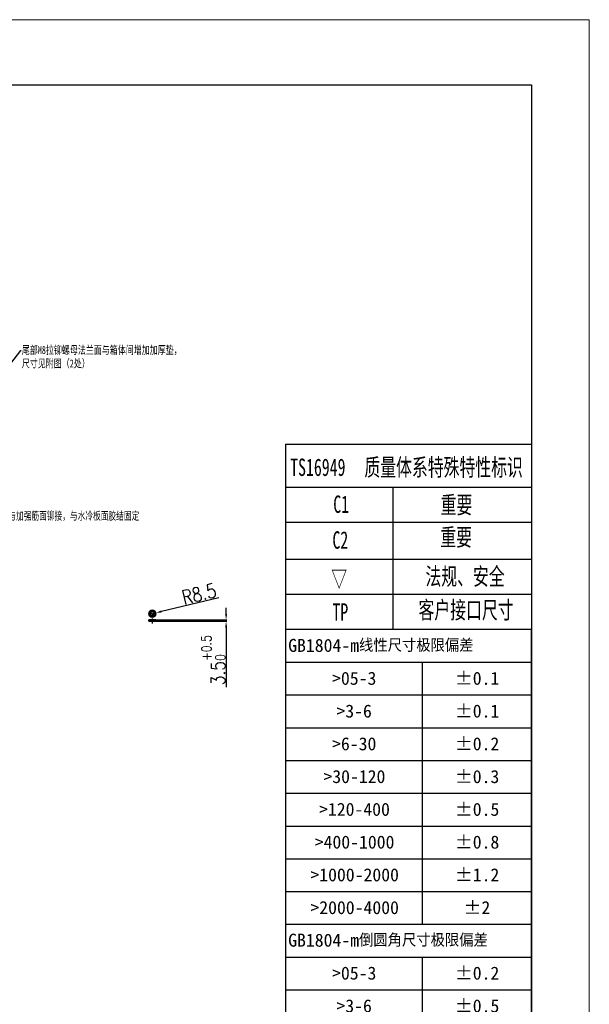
# Model space of a CAD drawing. Header units: millimetres. Extents: x 16386 to 23226, y -7201 to -2390.
# Tile 94 of 94: x 21759 to 23171, y -4833 to -2390. Entities that reach past the tile are written whole.
import ezdxf
from ezdxf import colors
from ezdxf.entities.mleader import LeaderData, LeaderLine
from ezdxf.math import Vec2, Vec3

# ---------------------------------------------------------------- set-up
doc = ezdxf.new("R2010")
doc.units = ezdxf.units.MM
doc.header["$PDMODE"] = 3
doc.header["$PDSIZE"] = 8
doc.linetypes.add('CENTERX2', pattern=[20.32, 12.7, -2.54, 2.54, -2.54])
doc.linetypes.add('EB_DASH', pattern=[6, 3, -3])
doc.layers.get('Defpoints').update_dxf_attribs({"linetype": 'CONTINUOUS'})
for name, color, linetype, lineweight in [('1轮廓实线层', 7, 'CONTINUOUS', 30), ('CAXA2', 7, 'EB_DASH', 25), ('from', 2, 'CONTINUOUS', 50), ('轮廓实线层', 7, 'CONTINUOUS', 35)]:
    doc.layers.add(name, color=color, linetype=linetype, lineweight=lineweight)
for name, color, linetype in [('7标注层', 4, 'CONTINUOUS'), ('中心线层', 1, 'CENTERX2'), ('图框', 7, 'CONTINUOUS'), ('尺寸', 7, 'CONTINUOUS')]:
    doc.layers.add(name, color=color, linetype=linetype)
doc.styles.add('SLDTEXTSTYLE0', font='仿宋GB2312_0.shx', dxfattribs={"bigfont": 'bigfont'})
doc.styles.add('SLDTEXTSTYLE3', font='仿宋GB2312_0.shx')
doc.styles.get("Standard").update_dxf_attribs({"font": 'isocp.shx', "width": 0.707, "bigfont": 'hztxt.shx'})
doc.styles.add('TH_GBDIM', font='romans.shx', dxfattribs={"width": 0.8, "bigfont": 'gbcbig.shx'})
doc.styles.add('标准', font='仿宋GB2312_0.shx', dxfattribs={"width": 0.667})
doc.dimstyles.new('TH_GBDIM', dxfattribs={"dimtxt": 35, "dimasz": 15, "dimexe": 2, "dimexo": 0, "dimgap": 3, "dimtad": 1, "dimdec": 1, "dimzin": 0, "dimdsep": 46, "dimtxsty": 'TH_GBDIM', "dimcen": 2.5, "dimclrd": 130, "dimclre": 130, "dimclrt": 3, "dimadec": 1, "dimazin": 0, "dimtfac": 0.714286, "dimtdec": 1, "dimtmove": 0, "dimatfit": 3, "dimfxl": 1, "dimtzin": 0, "dimlwd": -1, "dimlwe": -1, "dimarcsym": 0})

# ---------------------------------------------------------------- blocks, each defined once
blk = doc.blocks.new('SW_TABLEANNOTATION_0')
at = {"layer": '尺寸', "color": 0}
for p, q in [((0, 0), (0, -336)), ((180, 0), (0, 0)), ((180, -336), (180, 0)), ((0, -24), (180, -24)), ((100, -24), (100, -216)), ((0, -48), (180, -48)), ((0, -72), (180, -72)), ((0, -96), (180, -96)), ((0, -120), (180, -120)), ((0, -144), (180, -144)), ((0, -168), (180, -168)), ((0, -192), (180, -192)), ((0, -216), (180, -216)), ((0, -240), (180, -240)), ((100, -240), (100, -336)), ((0, -264), (180, -264)), ((0, -288), (180, -288)), ((0, -312), (180, -312)), ((0, -336), (180, -336))]:
    blk.add_line(p, q, dxfattribs=at)
at = {"layer": '尺寸', "color": 0, "char_height": 9.525, "attachment_point": 1}
for s, insert, style in [('GB1804-m线性尺寸极限偏差', (2, -6.88), 'SLDTEXTSTYLE0'), ('>05-3', (34.12, -31.01), 'SLDTEXTSTYLE3'), ('±0.1', (124.12, -31.01), 'SLDTEXTSTYLE3'), ('>3-6', (37.3, -55.01), 'SLDTEXTSTYLE3'), ('±0.1', (124.12, -55.01), 'SLDTEXTSTYLE3'), ('>6-30', (34.12, -79.01), 'SLDTEXTSTYLE3'), ('±0.2', (124.12, -79.01), 'SLDTEXTSTYLE3'), ('>30-120', (27.78, -103.01), 'SLDTEXTSTYLE3'), ('±0.3', (124.12, -103.01), 'SLDTEXTSTYLE3'), ('>120-400', (24.6, -127.01), 'SLDTEXTSTYLE3'), ('±0.5', (124.12, -127.01), 'SLDTEXTSTYLE3'), ('>400-1000', (21.43, -151.01), 'SLDTEXTSTYLE3'), ('±0.8', (124.12, -151.01), 'SLDTEXTSTYLE3'), ('>1000-2000', (18.25, -175.01), 'SLDTEXTSTYLE3'), ('±1.2', (124.12, -175.01), 'SLDTEXTSTYLE3'), ('>2000-4000', (18.25, -199.01), 'SLDTEXTSTYLE3'), ('±2', (130.47, -199.01), 'SLDTEXTSTYLE3'), ('GB1804-m倒圆角尺寸极限偏差', (2, -222.88), 'SLDTEXTSTYLE0'), ('>05-3', (34.12, -247.01), 'SLDTEXTSTYLE3'), ('±0.2', (124.12, -247.01), 'SLDTEXTSTYLE3'), ('>3-6', (37.3, -271.01), 'SLDTEXTSTYLE3'), ('±0.5', (124.12, -271.01), 'SLDTEXTSTYLE3'), ('>6-30', (34.12, -295.01), 'SLDTEXTSTYLE3'), ('±1', (130.47, -295.01), 'SLDTEXTSTYLE3'), ('>30-120', (27.78, -319.01), 'SLDTEXTSTYLE3'), ('±2', (130.47, -319.01), 'SLDTEXTSTYLE3')]:
    blk.add_mtext(s, dxfattribs=dict(at, insert=insert, style=style))
blk = doc.blocks.new('SW_CENTERMARKSYMBOL_0')
at = {"layer": '中心线层', "color": 0}
for p, q in [((-3, 0), (-5, 0)), ((0, 0), (-1.5, 0)), ((0, 3), (0, 5)), ((0, 0), (0, 1.5)), ((0, 0), (0, -1.5)), ((0, 0), (1.5, 0)), ((3, 0), (5, 0)), ((0, -3), (0, -5))]:
    blk.add_line(p, q, dxfattribs=at)
blk = doc.blocks.new('*D389')
at = {"layer": '7标注层', "color": 130, "ltscale": 5, "transparency": 16777216}
for p, q in [((22253.2, -3824), (22111, -3858.2)), ((22088.2, -3863.7), (22096.4, -3861.7))]:
    blk.add_line(p, q, dxfattribs=at)
blk.add_solid([(22110.4, -3855.7), (22111.6, -3860.6), (22096.4, -3861.7)], dxfattribs=at)
at = {"layer": 'Defpoints', "color": 0, "ltscale": 5, "transparency": 16777216}
for p in [(22088.2, -3863.7), (22096.4, -3861.7)]:
    blk.add_point(p, dxfattribs=at)
at = {"layer": '7标注层', "color": 3, "ltscale": 5, "transparency": 16777216, "insert": (22204, -3814.7), "char_height": 35, "attachment_point": 5, "rotation": 13.5308, "style": 'TH_GBDIM'}
blk.add_mtext('R8.5', dxfattribs=at)
blk = doc.blocks.new('*D390')
at = {"layer": '7标注层', "color": 130, "ltscale": 5, "transparency": 16777216}
for p, q in [((22271.1, -3864.1), (22271.1, -3849.1)), ((22088.2, -3879.1), (22273.1, -3879.1)), ((22088.2, -3882.6), (22273.1, -3882.6)), ((22271.1, -3879.1), (22271.1, -3882.6)), ((22271.1, -3897.6), (22271.1, -4045.7))]:
    blk.add_line(p, q, dxfattribs=at)
for points in [[(22268.6, -3864.1), (22273.6, -3864.1), (22271.1, -3879.1)], [(22268.6, -3897.6), (22273.6, -3897.6), (22271.1, -3882.6)]]:
    blk.add_solid(points, dxfattribs=at)
at = {"layer": 'Defpoints', "color": 0, "ltscale": 5, "transparency": 16777216}
for p in [(22088.2, -3879.1), (22088.2, -3882.6), (22271.1, -3882.6)]:
    blk.add_point(p, dxfattribs=at)
at = {"layer": '7标注层', "color": 3, "ltscale": 5, "transparency": 16777216, "insert": (22239.6, -3979.1), "char_height": 35, "attachment_point": 5, "rotation": 90, "style": 'TH_GBDIM'}
blk.add_mtext('3.5{\\H0.7x;\\S+0.5^ 0;}', dxfattribs=at)

msp = doc.modelspace()

# ---------------------------------------------------------------- linework, layer by layer
at = {"layer": '1轮廓实线层', "lineweight": -3}
msp.add_line((22418.24, -3442.95), (23027.75, -3442.95), dxfattribs=at)
at = {"layer": 'CAXA2', "linetype": 'Continuous'}
for p, q in [((22418.24, -3442.95), (22418.24, -3902.87)), ((22418.24, -3549.36), (23027.88, -3549.36)), ((22684.05, -3549.36), (22684.05, -3902.87)), ((22418.24, -3636.77), (23027.88, -3636.77)), ((22418.24, -3728.05), (23027.88, -3728.05)), ((22418.24, -3815.46), (23027.88, -3815.46)), ((22418.24, -3815.46), (23027.88, -3815.46))]:
    msp.add_line(p, q, dxfattribs=at)
at = {"layer": '中心线层', "color": 1}
msp.add_line((22088.16, -3875.44), (22088.16, -3888.94), dxfattribs=at)
at = {"layer": '图框', "linetype": 'Continuous', "lineweight": 18}
for p in [(16385.88, -2389.62), (23171.42, -7201.02)]:
    msp.add_line(p, (23171.42, -2389.62), dxfattribs=at)
at = {"layer": '图框'}
for p, q in [((16790.88, -2551.62), (23027.88, -2551.62)), ((23027.88, -2551.62), (23027.88, -7039.02))]:
    msp.add_line(p, q, dxfattribs=at)
at = {"layer": '轮廓实线层'}
for p, q in [((22084.98, -3858.17), (22081.81, -3863.67)), ((22091.33, -3858.17), (22084.98, -3858.17)), ((22094.51, -3863.67), (22091.33, -3858.17)), ((22079.66, -3879.1), (22079.66, -3882.6)), ((22096.66, -3879.1), (22079.66, -3879.1)), ((22096.66, -3882.6), (22079.66, -3882.6)), ((22081.81, -3863.67), (22084.98, -3869.17)), ((22084.98, -3869.17), (22091.33, -3869.17)), ((22091.33, -3869.17), (22094.51, -3863.67)), ((22096.66, -3882.6), (22096.66, -3879.1))]:
    msp.add_line(p, q, dxfattribs=at)
msp.add_circle((22088.16, -3863.67), 8.5, dxfattribs=at)

# ---------------------------------------------------------------- block references
at = {"layer": '中心线层', "color": 1}
msp.add_blockref('SW_CENTERMARKSYMBOL_0', (22088.16, -3863.67), dxfattribs=at)
at = {"layer": '尺寸', "xscale": 3.386879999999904, "yscale": 3.386879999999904, "zscale": 3.386879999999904}
msp.add_blockref('SW_TABLEANNOTATION_0', (22418.24, -3902.87), dxfattribs=at)

# ---------------------------------------------------------------- texts
at = {"layer": 'from', "color": 6, "style": '标准', "width": 0.667}
for s, height, p in [('TS16949', 43.176, (22429.92, -3521.86)), (' 质量体系特殊特性标识', 43.1758, (22594.3, -3521.86)), ('重要', 43.176, (22802.87, -3615.21)), ('C1', 43.176, (22536.74, -3613.5)), ('C2', 43.176, (22534.68, -3702.4)), ('重要', 43.176, (22802.11, -3695.32)), ('▽', 43.18, (22531.67, -3798.65)), ('法规、安全', 43.176, (22765.21, -3792.61)), ('客户接口尺寸', 43.176, (22748.09, -3875.96)), ('TP', 43.176, (22534.68, -3881.09))]:
    msp.add_text(s, height=height, dxfattribs=at).set_placement(p)

# ---------------------------------------------------------------- dimensions: what is measured, and where the dimension line sits
at = {"layer": '7标注层', "ltscale": 5}
dim = msp.add_radius_dim(center=(22088.16, -3863.67), mpoint=(22096.42, -3861.68), dimstyle='TH_GBDIM', dxfattribs=at)
dim.commit()
dim.dimension.update_dxf_attribs({"geometry": '*D389', "text_midpoint": (22208.77, -3834.64), "dimtype": 164})
dim = msp.add_linear_dim(base=(22271.15, -3882.6), p1=(22088.16, -3879.1), p2=(22088.16, -3882.6), angle=90, text='<>{\\H0.7x;\\S+0.5^ 0;}', dimstyle='TH_GBDIM', dxfattribs=at)
dim.commit()
dim.dimension.update_dxf_attribs({"geometry": '*D390', "text_midpoint": (22239.56, -3979.13)})

# ---------------------------------------------------------------- leaders
ml = msp.add_multileader_mtext('Standard', dxfattribs=at)
ml.set_content('{\\fSimSun|b0|i0|c134|p2;尾部M8拉铆螺母法兰面与箱体间增加加厚垫，\\P尺寸见附图（2处）}', color=256)
ml.set_leader_properties()
ml.build(insert=Vec2(0, 0))
ml.multileader.update_dxf_attribs({"text_right_attachment_type": 6, "dogleg_length": 0.36})
ctx = ml.context
ctx.base_point, ctx.char_height, ctx.plane_origin = Vec3(21762.62, -3210.85), 20, Vec3(21685.62, -3309.23)
ctx.right_attachment = 6
notes = []
notes.append((ctx, [(0, (1, 1, 0), (21762.26, -3210.85), (1, 0), 0.36, [(0, [(21685.62, -3309.23)], 0, [])])]))
ctx.mtext.insert, ctx.mtext.flow_direction = Vec3(21764.62, -3199.35), 5
ml = msp.add_multileader_mtext('Standard', dxfattribs=at)
ml.set_content('支架与加强筋面铆接，与水冷板面胶结固定', color=256)
ml.set_leader_properties()
ml.build(insert=Vec2(0, 0))
ml.multileader.update_dxf_attribs({"text_right_attachment_type": 6, "dogleg_length": 0.36})
ctx = ml.context
ctx.base_point, ctx.char_height, ctx.plane_origin = Vec3(21691.04, -3624.17), 20, Vec3(21317.29, -3501.59)
ctx.right_attachment = 6
notes.append((ctx, [(0, (1, 1, 0), (21690.68, -3624.17), (1, 0), 0.36, [(1, [(21326.74, -3497.92), (21555.54, -3368.69)], 0, [])])]))
ctx.mtext.insert, ctx.mtext.flow_direction = Vec3(21693.04, -3612.75), 5
for ctx, leaders in notes:
    for number, flags, end, landing, length, lines in leaders:
        leader = LeaderData()
        leader.index, (leader.has_last_leader_line, leader.has_dogleg_vector, leader.attachment_direction) = number, flags
        leader.last_leader_point, leader.dogleg_vector, leader.dogleg_length = Vec3(end), Vec3(landing), length
        for number, points, colour, breaks in lines:
            line = LeaderLine()
            line.index, line.vertices, line.color, line.breaks = number, Vec3.list(points), colors.encode_raw_color(colour), breaks
            leader.lines.append(line)
        ctx.leaders.append(leader)

doc.saveas('drawing.dxf')
